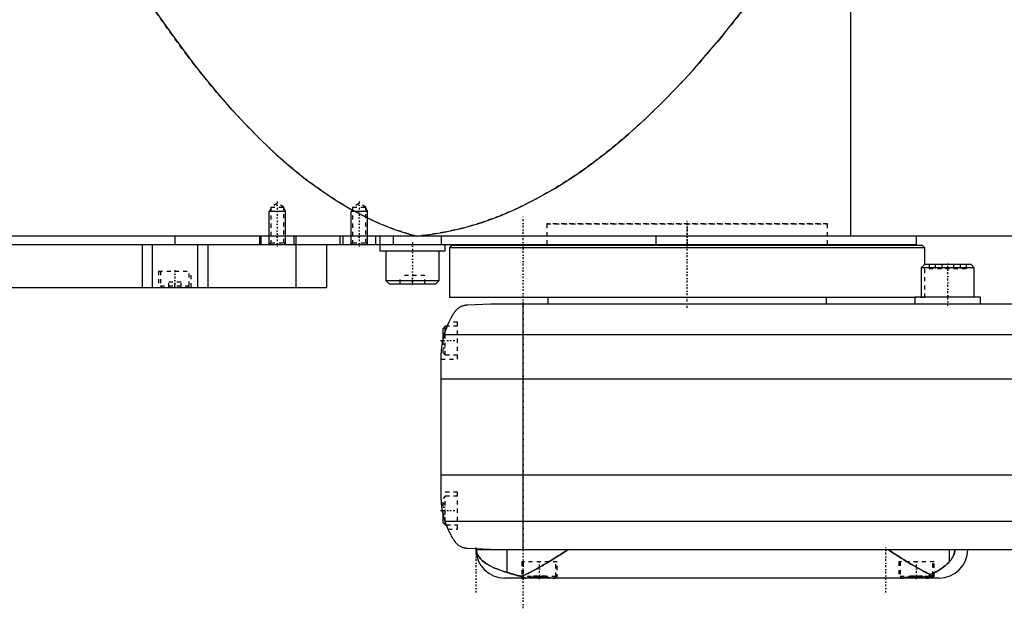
# Model space of a CAD drawing. Extents: x -502 to 174, y -319 to 558.
# Tile 5 of 8: x -363 to -123, y -14 to 129. Entities that reach past the tile are written whole.
import ezdxf

# ---------------------------------------------------------------- set-up
doc = ezdxf.new("R2010")
doc.units = 0
doc.linetypes.add('CENTER', pattern=[1.5, 0.45, -0.5, 0.05, -0.5])
doc.linetypes.add('DASHED', pattern=[2, 1, -1])
for name, color, linetype in [('AM_0', 7, 'CONTINUOUS'), ('AM_10', 7, 'CONTINUOUS'), ('AM_3', 7, 'DASHED'), ('AM_7', 7, 'CENTER')]:
    doc.layers.add(name, color=color, linetype=linetype)

msp = doc.modelspace()

# ---------------------------------------------------------------- linework, layer by layer
at = {"layer": 'AM_0', "color": 7, "linetype": 'CONTINUOUS'}
for p, q in [((-160, 76.5), (-160, 135.49)), ((-100.5, 76.5), (-502, 76.5)), ((-498, 74.5), (-144, 74.5)), ((-333, 74.5), (-333, 64)), ((-330.52, 74.5), (-330.52, 64)), ((-325, 76.5), (-325, 74.5)), ((-319.48, 74.5), (-319.48, 64)), ((-317, 74.5), (-317, 64)), ((-304.35, 76.5), (-304.35, 74.5)), ((-304, 76.5), (-304, 74.5)), ((-296, 76.5), (-296, 74.5)), ((-295.51, 74.5), (-295.51, 64)), ((-295.5, 76.5), (-295.5, 74.5)), ((-288, 74.5), (-288, 64)), ((-284.75, 76.5), (-284.75, 74.5)), ((-284, 76.5), (-284, 74.5)), ((-276, 76.5), (-276, 74.5)), ((-275, 76.5), (-275, 72.9)), ((-271.73, 76.5), (-271.73, 74.5)), ((-260.01, 76.5), (-260.01, 74.5)), ((-259, 72.9), (-259, 74.5)), ((-234.25, 74.5), (-234.25, 74.2)), ((-207.66, 76.5), (-207.66, 74.5)), ((-165.75, 74.2), (-165.75, 74.5)), ((-144, 74.5), (-144, 76.5)), ((-275, 72.9), (-259, 72.9)), ((-273.5, 72.9), (-273.5, 65.7)), ((-260.5, 65.7), (-260.5, 72.9)), ((-257.5, 74.2), (-258, 73.7)), ((-258, 73.7), (-258, 61.5)), ((-142, 73.7), (-258, 73.7)), ((-142.5, 74.2), (-257.5, 74.2)), ((-142, 73.7), (-142.5, 74.2)), ((-142, 69.6), (-142, 73.7)), ((-142.09, 69.6), (-142.89, 68.8)), ((-142.89, 68.8), (-142.89, 61.6)), ((-129.89, 68.8), (-142.89, 68.8)), ((-130.69, 69.6), (-142.09, 69.6)), ((-129.89, 68.8), (-130.69, 69.6)), ((-129.89, 61.6), (-129.89, 68.8)), ((-273.5, 65.7), (-272.7, 64.9)), ((-273.5, 65.7), (-260.5, 65.7)), ((-272.7, 64.9), (-261.3, 64.9)), ((-261.3, 64.9), (-260.5, 65.7)), ((-484.3, 64), (-288, 64)), ((-144.39, 61.5), (-258, 61.5)), ((-234, 61.5), (-234, 60)), ((-166, 60), (-166, 61.5)), ((-144.39, 61.6), (-144.39, 60)), ((-128.39, 61.6), (-144.39, 61.6)), ((-128.39, 60), (-128.39, 61.6)), ((-253.58, 59.75), (-248, 60)), ((-248, 60), (58, 60)), ((-240, 0), (-240, 60)), ((-259, 54.5), (-259.5, 54)), ((-259.5, 51.41), (-259.5, 54)), ((-258.53, 54.5), (-259, 54.5)), ((-259, 53.21), (-259, 54.5)), ((69.24, 52.43), (-259.24, 52.43)), ((-260, 13.03), (-260, 46.97)), ((70, 41.62), (-260, 41.62)), ((70, 18.16), (-260, 18.16)), ((-259.5, 6.5), (-259.5, 8.59)), ((-259.5, 6.5), (-259, 6)), ((69.01, 6.81), (-259.01, 6.81)), ((-259, 6), (-259, 6.79)), ((-259, 6), (-258.72, 6)), ((-248, 0), (-253.58, 0.25)), ((-251.5, 0), (58, 0)), ((-243.98, 0), (-243.98, -5.57)), ((-136.02, 0), (-136.02, -3.01)), ((-147.6, -7), (-244.5, -7)), ((-239.66, -6.94), (-239.6, -7)), ((-232.4, -7), (-232.39, -6.99)), ((-147.61, -6.99), (-147.6, -7)), ((-138.5, -7), (-147.6, -7)), ((-140, -6.6), (-141.02, -6.6)), ((-140.4, -7), (-140, -6.6)), ((-140, -6.6), (-140, -6.38))]:
    msp.add_line(p, q, dxfattribs=at)
for points in [[(-331.04, 133.35, 0), (-329.24, 130.69, 0), (-325.62, 125.55, 0), (-322.01, 120.66, 0), (-320.21, 118.31, 0), (-318.4, 116.02, 0), (-314.79, 111.62, 0), (-311.17, 107.47, 0), (-307.56, 103.57, 0), (-303.95, 99.92, 0), (-300.33, 96.51, 0), (-298.53, 94.9, 0), (-296.72, 93.35, 0), (-293.11, 90.44, 0), (-289.49, 87.78, 0), (-285.88, 85.36, 0), (-282.26, 83.19, 0), (-278.65, 81.27, 0), (-276.84, 80.41, 0), (-275.04, 79.6, 0), (-271.42, 78.17, 0), (-267.81, 77, 0), (-266, 76.5, 0)], [(-266, 76.5, 0), (-263.75, 76.74, 0), (-259.26, 77.45, 0), (-254.77, 78.47, 0), (-252.52, 79.09, 0), (-250.27, 79.79, 0), (-245.78, 81.42, 0), (-241.29, 83.35, 0), (-236.8, 85.59, 0), (-232.3, 88.14, 0), (-227.81, 90.99, 0), (-225.56, 92.53, 0), (-223.32, 94.15, 0), (-218.83, 97.61, 0), (-214.33, 101.38, 0), (-209.84, 105.46, 0), (-205.35, 109.84, 0), (-200.86, 114.53, 0), (-198.61, 116.99, 0), (-196.37, 119.53, 0), (-191.88, 124.83, 0), (-187.39, 130.43, 0), (-185.14, 133.35, 0)], [(-259.24, 52.43, 0), (-259.18, 52.62, 0), (-259.06, 53.02, 0), (-258.94, 53.4, 0), (-258.87, 53.6, 0), (-258.8, 53.78, 0), (-258.66, 54.16, 0), (-258.52, 54.53, 0), (-258.37, 54.89, 0), (-258.21, 55.24, 0), (-258.05, 55.58, 0), (-257.97, 55.75, 0), (-257.89, 55.91, 0), (-257.72, 56.24, 0), (-257.56, 56.55, 0), (-257.39, 56.85, 0), (-257.22, 57.14, 0), (-257.05, 57.42, 0), (-256.97, 57.56, 0), (-256.88, 57.69, 0), (-256.72, 57.95, 0), (-256.55, 58.19, 0), (-256.48, 58.31, 0)], [(-256.48, 58.31, 0), (-256.4, 58.39, 0), (-256.26, 58.55, 0), (-256.11, 58.69, 0), (-256.03, 58.76, 0), (-255.95, 58.83, 0), (-255.8, 58.95, 0), (-255.65, 59.06, 0), (-255.49, 59.16, 0), (-255.34, 59.25, 0), (-255.19, 59.33, 0), (-255.11, 59.37, 0), (-255.03, 59.4, 0), (-254.88, 59.46, 0), (-254.74, 59.52, 0), (-254.58, 59.57, 0), (-254.49, 59.6, 0), (-254.46, 59.61, 0), (-254.43, 59.61, 0), (-254.42, 59.62, 0), (-254.41, 59.62, 0), (-254.38, 59.63, 0), (-254.35, 59.64, 0), (-254.32, 59.64, 0), (-254.29, 59.65, 0), (-254.26, 59.66, 0), (-254.25, 59.66, 0), (-254.24, 59.66, 0), (-254.21, 59.67, 0), (-254.18, 59.67, 0), (-254.16, 59.68, 0), (-254.15, 59.68, 0), (-254.12, 59.69, 0), (-254.08, 59.69, 0), (-254.07, 59.69, 0), (-254.05, 59.7, 0), (-254.02, 59.7, 0), (-253.99, 59.71, 0), (-253.96, 59.71, 0), (-253.93, 59.71, 0), (-253.9, 59.72, 0), (-253.88, 59.72, 0), (-253.86, 59.72, 0), (-253.83, 59.73, 0), (-253.8, 59.73, 0), (-253.76, 59.73, 0), (-253.73, 59.74, 0), (-253.7, 59.74, 0), (-253.68, 59.74, 0), (-253.66, 59.74, 0), (-253.63, 59.74, 0), (-253.6, 59.75, 0), (-253.58, 59.75, 0)], [(-258.53, 54.5, 0), (-258.51, 54.55, 0), (-258.47, 54.65, 0), (-258.43, 54.75, 0), (-258.41, 54.79, 0), (-258.39, 54.84, 0), (-258.35, 54.92, 0), (-258.31, 55, 0), (-258.28, 55.08, 0), (-258.25, 55.15, 0), (-258.22, 55.21, 0), (-258.21, 55.24, 0), (-258.2, 55.27, 0), (-258.17, 55.32, 0), (-258.15, 55.37, 0), (-258.13, 55.4, 0), (-258.12, 55.44, 0), (-258.11, 55.46, 0), (-258.1, 55.47, 0), (-258.1, 55.48, 0), (-258.09, 55.49, 0), (-258.09, 55.5, 0), (-258.09, 55.5, 0)], [(-260, 46.97, 0), (-260, 47.12, 0), (-259.99, 47.42, 0), (-259.99, 47.73, 0), (-259.98, 47.88, 0), (-259.97, 48.03, 0), (-259.95, 48.33, 0), (-259.93, 48.63, 0), (-259.9, 48.92, 0), (-259.87, 49.22, 0), (-259.84, 49.52, 0), (-259.82, 49.68, 0), (-259.79, 49.83, 0), (-259.75, 50.13, 0), (-259.7, 50.44, 0), (-259.64, 50.74, 0), (-259.58, 51.05, 0), (-259.51, 51.35, 0), (-259.48, 51.51, 0), (-259.44, 51.66, 0), (-259.37, 51.97, 0), (-259.28, 52.27, 0), (-259.24, 52.43, 0)], [(-260, 46.97, 0), (-260, 47.04, 0), (-260, 47.19, 0), (-260, 47.37, 0), (-259.99, 47.46, 0), (-259.99, 47.55, 0), (-259.98, 47.75, 0), (-259.98, 47.96, 0), (-259.96, 48.18, 0), (-259.95, 48.43, 0), (-259.93, 48.68, 0), (-259.91, 48.81, 0), (-259.9, 48.95, 0), (-259.87, 49.23, 0), (-259.84, 49.51, 0), (-259.8, 49.81, 0), (-259.75, 50.1, 0), (-259.7, 50.4, 0), (-259.68, 50.54, 0), (-259.65, 50.69, 0), (-259.59, 50.98, 0), (-259.53, 51.27, 0), (-259.5, 51.41, 0)], [(-260, 46.97, 0), (-260, 47.04, 0), (-260, 47.19, 0), (-260, 47.37, 0), (-259.99, 47.46, 0), (-259.99, 47.55, 0), (-259.98, 47.75, 0), (-259.98, 47.96, 0), (-259.96, 48.18, 0), (-259.95, 48.43, 0), (-259.93, 48.68, 0), (-259.91, 48.81, 0), (-259.9, 48.95, 0), (-259.87, 49.23, 0), (-259.84, 49.51, 0), (-259.8, 49.81, 0), (-259.75, 50.1, 0), (-259.7, 50.4, 0), (-259.68, 50.54, 0), (-259.65, 50.69, 0), (-259.59, 50.98, 0), (-259.53, 51.27, 0), (-259.5, 51.41, 0)], [(-259.01, 6.81, 0), (-259.06, 6.99, 0), (-259.17, 7.33, 0), (-259.27, 7.68, 0), (-259.32, 7.85, 0), (-259.36, 8.03, 0), (-259.45, 8.37, 0), (-259.53, 8.72, 0), (-259.6, 9.07, 0), (-259.67, 9.42, 0), (-259.73, 9.77, 0), (-259.76, 9.94, 0), (-259.79, 10.12, 0), (-259.83, 10.46, 0), (-259.88, 10.81, 0), (-259.91, 11.15, 0), (-259.94, 11.5, 0), (-259.96, 11.84, 0), (-259.97, 12.01, 0), (-259.98, 12.18, 0), (-259.99, 12.52, 0), (-260, 12.86, 0), (-260, 13.03, 0)], [(-259.5, 8.59, 0), (-259.53, 8.72, 0), (-259.59, 8.99, 0), (-259.64, 9.26, 0), (-259.67, 9.4, 0), (-259.69, 9.53, 0), (-259.74, 9.8, 0), (-259.78, 10.07, 0), (-259.82, 10.34, 0), (-259.85, 10.62, 0), (-259.88, 10.89, 0), (-259.9, 11.02, 0), (-259.91, 11.15, 0), (-259.93, 11.42, 0), (-259.95, 11.67, 0), (-259.97, 11.91, 0), (-259.98, 12.14, 0), (-259.99, 12.36, 0), (-259.99, 12.47, 0), (-259.99, 12.57, 0), (-260, 12.76, 0), (-260, 12.94, 0), (-260, 13.03, 0)], [(-256.48, 1.69, 0), (-256.55, 1.8, 0), (-256.7, 2.02, 0), (-256.85, 2.25, 0), (-256.92, 2.37, 0), (-257, 2.49, 0), (-257.15, 2.74, 0), (-257.3, 3, 0), (-257.46, 3.27, 0), (-257.61, 3.55, 0), (-257.76, 3.83, 0), (-257.83, 3.98, 0), (-257.91, 4.12, 0), (-258.05, 4.42, 0), (-258.19, 4.72, 0), (-258.33, 5.03, 0), (-258.46, 5.34, 0), (-258.59, 5.66, 0), (-258.66, 5.83, 0), (-258.72, 5.99, 0), (-258.84, 6.32, 0), (-258.95, 6.65, 0), (-259.01, 6.81, 0)], [(-258.32, 5, 0), (-258.32, 5, 0), (-258.32, 5.01, 0), (-258.32, 5.02, 0), (-258.33, 5.03, 0), (-258.33, 5.04, 0), (-258.34, 5.06, 0), (-258.36, 5.09, 0), (-258.37, 5.13, 0), (-258.39, 5.18, 0), (-258.42, 5.23, 0), (-258.43, 5.26, 0), (-258.44, 5.29, 0), (-258.47, 5.35, 0), (-258.49, 5.42, 0), (-258.53, 5.49, 0), (-258.56, 5.58, 0), (-258.59, 5.66, 0), (-258.61, 5.71, 0), (-258.63, 5.75, 0), (-258.66, 5.85, 0), (-258.7, 5.95, 0), (-258.72, 6, 0)], [(-258.32, 5, 0), (-258.32, 5, 0), (-258.32, 5.01, 0), (-258.32, 5.02, 0), (-258.33, 5.03, 0), (-258.33, 5.04, 0), (-258.34, 5.06, 0), (-258.36, 5.09, 0), (-258.37, 5.13, 0), (-258.39, 5.18, 0), (-258.42, 5.23, 0), (-258.43, 5.26, 0), (-258.44, 5.29, 0), (-258.47, 5.35, 0), (-258.49, 5.42, 0), (-258.53, 5.49, 0), (-258.56, 5.58, 0), (-258.59, 5.66, 0), (-258.61, 5.71, 0), (-258.63, 5.75, 0), (-258.66, 5.85, 0), (-258.7, 5.95, 0), (-258.72, 6, 0)], [(-253.58, 0.25, 0), (-253.6, 0.25, 0), (-253.63, 0.26, 0), (-253.66, 0.26, 0), (-253.67, 0.26, 0), (-253.69, 0.26, 0), (-253.72, 0.26, 0), (-253.75, 0.27, 0), (-253.77, 0.27, 0), (-253.8, 0.27, 0), (-253.83, 0.27, 0), (-253.85, 0.28, 0), (-253.86, 0.28, 0), (-253.89, 0.28, 0), (-253.92, 0.28, 0), (-253.95, 0.29, 0), (-253.98, 0.29, 0), (-254.01, 0.3, 0), (-254.02, 0.3, 0), (-254.04, 0.3, 0), (-254.06, 0.31, 0), (-254.09, 0.31, 0), (-254.11, 0.31, 0), (-254.12, 0.32, 0), (-254.15, 0.32, 0), (-254.17, 0.33, 0), (-254.19, 0.33, 0), (-254.2, 0.33, 0), (-254.23, 0.34, 0), (-254.26, 0.34, 0), (-254.28, 0.35, 0), (-254.31, 0.35, 0), (-254.34, 0.36, 0), (-254.35, 0.36, 0), (-254.36, 0.37, 0), (-254.39, 0.37, 0), (-254.41, 0.38, 0), (-254.5, 0.4, 0), (-254.65, 0.45, 0), (-254.81, 0.51, 0), (-254.96, 0.57, 0), (-255.04, 0.6, 0), (-255.12, 0.64, 0), (-255.27, 0.72, 0), (-255.43, 0.81, 0), (-255.6, 0.91, 0), (-255.76, 1.02, 0), (-255.92, 1.15, 0), (-256, 1.21, 0), (-256.08, 1.29, 0), (-256.24, 1.44, 0), (-256.4, 1.6, 0), (-256.48, 1.69, 0)], [(-251.44, 0, 0), (-251.44, 0, 0), (-251.44, 0, 0), (-251.44, -0.01, 0), (-251.44, -0.01, 0), (-251.44, -0.01, 0), (-251.44, -0.01, 0), (-251.44, -0.01, 0), (-251.44, -0.01, 0), (-251.44, -0.02, 0), (-251.44, -0.02, 0), (-251.44, -0.02, 0), (-251.44, -0.02, 0), (-251.44, -0.02, 0), (-251.44, -0.02, 0), (-251.44, -0.03, 0), (-251.44, -0.03, 0), (-251.44, -0.03, 0), (-251.44, -0.03, 0), (-251.44, -0.03, 0), (-251.44, -0.03, 0), (-251.44, -0.04, 0), (-251.44, -0.04, 0), (-251.44, -0.04, 0), (-251.44, -0.04, 0), (-251.44, -0.04, 0), (-251.44, -0.04, 0), (-251.44, -0.04, 0), (-251.44, -0.04, 0), (-251.44, -0.05, 0), (-251.44, -0.05, 0), (-251.44, -0.05, 0), (-251.44, -0.05, 0), (-251.44, -0.05, 0), (-251.44, -0.05, 0), (-251.44, -0.06, 0), (-251.44, -0.06, 0), (-251.44, -0.06, 0), (-251.44, -0.08, 0), (-251.44, -0.09, 0), (-251.44, -0.1, 0), (-251.44, -0.1, 0), (-251.44, -0.11, 0), (-251.44, -0.12, 0), (-251.44, -0.13, 0), (-251.44, -0.13, 0), (-251.44, -0.14, 0), (-251.44, -0.15, 0), (-251.44, -0.16, 0), (-251.44, -0.16, 0), (-251.44, -0.17, 0), (-251.44, -0.18, 0), (-251.44, -0.18, 0), (-251.43, -0.19, 0), (-251.43, -0.19, 0), (-251.43, -0.2, 0), (-251.43, -0.2, 0), (-251.43, -0.21, 0), (-251.43, -0.21, 0), (-251.43, -0.22, 0), (-251.43, -0.24, 0), (-251.43, -0.28, 0), (-251.42, -0.32, 0), (-251.42, -0.36, 0), (-251.41, -0.39, 0), (-251.41, -0.41, 0), (-251.41, -0.43, 0), (-251.4, -0.46, 0), (-251.39, -0.5, 0), (-251.36, -0.63, 0), (-251.33, -0.74, 0), (-251.3, -0.86, 0), (-251.21, -1.09, 0), (-251.08, -1.35, 0), (-250.9, -1.65, 0), (-250.67, -1.97, 0), (-250.36, -2.32, 0), (-250.17, -2.51, 0), (-249.97, -2.7, 0), (-249.49, -3.08, 0), (-248.95, -3.46, 0), (-248.35, -3.82, 0), (-247.69, -4.17, 0), (-246.97, -4.51, 0), (-246.59, -4.67, 0), (-246.19, -4.83, 0), (-245.35, -5.14, 0), (-244.45, -5.43, 0), (-243.98, -5.57, 0)], [(-240.54, -6.54, 0), (-240.25, -6.44, 0), (-239.69, -6.22, 0), (-239.11, -5.96, 0), (-238.82, -5.83, 0), (-238.52, -5.69, 0), (-237.91, -5.38, 0), (-237.29, -5.06, 0), (-236.65, -4.71, 0), (-236, -4.34, 0), (-235.35, -3.96, 0), (-235.01, -3.77, 0), (-234.68, -3.57, 0), (-234.01, -3.16, 0), (-233.33, -2.75, 0), (-232.66, -2.33, 0), (-231.98, -1.9, 0), (-231.31, -1.47, 0), (-230.97, -1.26, 0), (-230.64, -1.05, 0), (-229.97, -0.62, 0), (-229.32, -0.21, 0), (-229, 0, 0)], [(-151, 0, 0), (-150.71, -0.18, 0), (-150.13, -0.56, 0), (-149.55, -0.93, 0), (-149.25, -1.12, 0), (-148.95, -1.31, 0), (-148.35, -1.69, 0), (-147.75, -2.07, 0), (-147.15, -2.45, 0), (-146.55, -2.82, 0), (-145.95, -3.19, 0), (-145.65, -3.37, 0), (-145.35, -3.55, 0), (-144.76, -3.9, 0), (-144.17, -4.24, 0), (-143.59, -4.57, 0), (-143.02, -4.89, 0), (-142.46, -5.19, 0), (-142.18, -5.33, 0), (-141.91, -5.47, 0), (-141.37, -5.74, 0), (-140.84, -5.98, 0), (-140.59, -6.1, 0)], [(-136.02, -3.01, 0), (-135.97, -2.95, 0), (-135.87, -2.84, 0), (-135.77, -2.72, 0), (-135.71, -2.66, 0), (-135.66, -2.6, 0), (-135.56, -2.46, 0), (-135.46, -2.33, 0), (-135.36, -2.18, 0), (-135.27, -2.04, 0), (-135.18, -1.88, 0), (-135.13, -1.8, 0), (-135.09, -1.72, 0), (-135.01, -1.56, 0), (-134.94, -1.39, 0), (-134.9, -1.28, 0), (-134.89, -1.25, 0), (-134.87, -1.22, 0), (-134.87, -1.2, 0), (-134.86, -1.19, 0), (-134.85, -1.16, 0), (-134.84, -1.12, 0), (-134.83, -1.09, 0), (-134.82, -1.06, 0), (-134.81, -1.02, 0), (-134.81, -1.01, 0), (-134.8, -0.99, 0), (-134.79, -0.96, 0), (-134.78, -0.92, 0), (-134.77, -0.89, 0), (-134.76, -0.85, 0), (-134.76, -0.82, 0), (-134.75, -0.8, 0), (-134.75, -0.78, 0), (-134.74, -0.75, 0), (-134.73, -0.71, 0), (-134.73, -0.69, 0), (-134.72, -0.68, 0), (-134.72, -0.64, 0), (-134.71, -0.6, 0), (-134.71, -0.58, 0), (-134.7, -0.56, 0), (-134.7, -0.53, 0), (-134.69, -0.49, 0), (-134.69, -0.45, 0), (-134.68, -0.41, 0), (-134.68, -0.37, 0), (-134.68, -0.35, 0), (-134.67, -0.34, 0), (-134.67, -0.3, 0), (-134.67, -0.26, 0), (-134.67, -0.22, 0), (-134.66, -0.18, 0), (-134.66, -0.14, 0), (-134.66, -0.12, 0), (-134.66, -0.1, 0), (-134.66, -0.06, 0), (-134.66, -0.02, 0), (-134.66, 0, 0)], [(-140.59, -6.1, 0), (-140.43, -6.03, 0), (-140.11, -5.89, 0), (-139.8, -5.75, 0), (-139.65, -5.68, 0), (-139.5, -5.6, 0), (-139.21, -5.44, 0), (-138.92, -5.28, 0), (-138.64, -5.12, 0), (-138.37, -4.95, 0), (-138.11, -4.78, 0), (-137.98, -4.69, 0), (-137.86, -4.6, 0), (-137.61, -4.42, 0), (-137.37, -4.24, 0), (-137.14, -4.05, 0), (-136.92, -3.86, 0), (-136.71, -3.68, 0), (-136.6, -3.58, 0), (-136.5, -3.49, 0), (-136.3, -3.29, 0), (-136.11, -3.1, 0), (-136.02, -3.01, 0)], [(-243.98, -5.57, 0), (-243.9, -5.6, 0), (-243.75, -5.64, 0), (-243.59, -5.69, 0), (-243.51, -5.71, 0), (-243.43, -5.74, 0), (-243.26, -5.79, 0), (-243.08, -5.84, 0), (-242.91, -5.9, 0), (-242.72, -5.95, 0), (-242.54, -6.01, 0), (-242.44, -6.04, 0), (-242.34, -6.07, 0), (-242.15, -6.12, 0), (-241.95, -6.18, 0), (-241.74, -6.24, 0), (-241.53, -6.3, 0), (-241.32, -6.35, 0), (-241.21, -6.38, 0), (-241.1, -6.41, 0), (-240.88, -6.46, 0), (-240.65, -6.52, 0), (-240.54, -6.54, 0)], [(-240.54, -6.54, 0), (-240.51, -6.56, 0), (-240.44, -6.6, 0), (-240.38, -6.63, 0), (-240.34, -6.65, 0), (-240.31, -6.66, 0), (-240.24, -6.69, 0), (-240.18, -6.72, 0), (-240.11, -6.75, 0), (-240.04, -6.78, 0), (-239.97, -6.8, 0), (-239.94, -6.81, 0), (-239.91, -6.82, 0), (-239.84, -6.84, 0), (-239.77, -6.87, 0), (-239.7, -6.88, 0), (-239.64, -6.9, 0), (-239.57, -6.92, 0), (-239.53, -6.92, 0), (-239.5, -6.93, 0), (-239.43, -6.95, 0), (-239.36, -6.96, 0), (-239.33, -6.96, 0)], [(-240.3, -6.96, 0), (-240.3, -6.96, 0), (-240.29, -6.95, 0), (-240.28, -6.95, 0), (-240.27, -6.95, 0), (-240.26, -6.94, 0), (-240.24, -6.94, 0), (-240.21, -6.94, 0), (-240.17, -6.94, 0), (-240.13, -6.93, 0), (-240.08, -6.93, 0), (-240.05, -6.93, 0), (-240.02, -6.93, 0), (-239.96, -6.93, 0), (-239.89, -6.94, 0), (-239.82, -6.94, 0), (-239.74, -6.94, 0), (-239.66, -6.94, 0), (-239.62, -6.95, 0), (-239.57, -6.95, 0), (-239.48, -6.95, 0), (-239.38, -6.96, 0), (-239.33, -6.96, 0)], [(-240.03, -7, 0), (-240.04, -7, 0), (-240.07, -7, 0), (-240.1, -7, 0), (-240.11, -7, 0), (-240.12, -7, 0), (-240.15, -7, 0), (-240.17, -6.99, 0), (-240.19, -6.99, 0), (-240.21, -6.99, 0), (-240.22, -6.99, 0), (-240.23, -6.99, 0), (-240.24, -6.99, 0), (-240.25, -6.98, 0), (-240.26, -6.98, 0), (-240.27, -6.98, 0), (-240.28, -6.97, 0), (-240.29, -6.97, 0), (-240.29, -6.97, 0), (-240.29, -6.97, 0), (-240.3, -6.97, 0), (-240.3, -6.96, 0), (-240.3, -6.96, 0)], [(-239.33, -6.96, 0), (-239.3, -6.96, 0), (-239.25, -6.95, 0), (-239.2, -6.95, 0), (-239.17, -6.94, 0), (-239.15, -6.94, 0), (-239.1, -6.93, 0), (-239.04, -6.92, 0), (-238.99, -6.91, 0), (-238.93, -6.91, 0), (-238.88, -6.9, 0), (-238.85, -6.89, 0), (-238.82, -6.89, 0), (-238.76, -6.88, 0), (-238.7, -6.87, 0), (-238.64, -6.86, 0), (-238.58, -6.85, 0), (-238.51, -6.84, 0), (-238.48, -6.84, 0), (-238.45, -6.83, 0), (-238.39, -6.82, 0), (-238.32, -6.81, 0), (-238.29, -6.8, 0), (-238.25, -6.8, 0), (-238.18, -6.79, 0), (-238.12, -6.78, 0), (-238.08, -6.77, 0), (-238.05, -6.77, 0), (-237.97, -6.76, 0), (-237.9, -6.75, 0), (-237.83, -6.74, 0), (-237.76, -6.73, 0), (-237.69, -6.72, 0), (-237.65, -6.72, 0), (-237.61, -6.71, 0), (-237.54, -6.7, 0), (-237.46, -6.7, 0), (-237.39, -6.69, 0), (-237.31, -6.68, 0), (-237.24, -6.67, 0), (-237.2, -6.67, 0), (-237.16, -6.66, 0), (-237.08, -6.66, 0), (-237, -6.65, 0), (-236.93, -6.65, 0), (-236.85, -6.64, 0), (-236.77, -6.64, 0), (-236.73, -6.63, 0), (-236.69, -6.63, 0), (-236.62, -6.63, 0), (-236.54, -6.62, 0), (-236.46, -6.62, 0), (-236.38, -6.62, 0), (-236.31, -6.62, 0), (-236.27, -6.61, 0), (-236.23, -6.61, 0), (-236.15, -6.61, 0), (-236.08, -6.61, 0), (-236, -6.61, 0), (-235.92, -6.61, 0), (-235.85, -6.61, 0), (-235.81, -6.61, 0), (-235.77, -6.61, 0), (-235.69, -6.62, 0), (-235.62, -6.62, 0), (-235.58, -6.62, 0), (-235.54, -6.62, 0), (-235.46, -6.62, 0), (-235.38, -6.63, 0), (-235.34, -6.63, 0), (-235.3, -6.63, 0), (-235.23, -6.64, 0), (-235.15, -6.64, 0), (-235.07, -6.65, 0), (-234.99, -6.65, 0), (-234.92, -6.66, 0), (-234.88, -6.66, 0), (-234.84, -6.66, 0), (-234.76, -6.67, 0), (-234.69, -6.68, 0), (-234.61, -6.69, 0), (-234.54, -6.7, 0), (-234.46, -6.7, 0), (-234.42, -6.71, 0), (-234.39, -6.71, 0), (-234.31, -6.72, 0), (-234.24, -6.73, 0), (-234.17, -6.74, 0), (-234.1, -6.75, 0), (-234.02, -6.76, 0), (-233.99, -6.76, 0), (-233.95, -6.77, 0), (-233.88, -6.78, 0), (-233.82, -6.79, 0), (-233.75, -6.8, 0), (-233.68, -6.81, 0), (-233.61, -6.82, 0), (-233.58, -6.83, 0), (-233.55, -6.83, 0), (-233.48, -6.84, 0), (-233.42, -6.85, 0), (-233.36, -6.86, 0), (-233.3, -6.87, 0), (-233.24, -6.88, 0), (-233.21, -6.88, 0), (-233.18, -6.89, 0), (-233.12, -6.9, 0), (-233.06, -6.91, 0), (-233.04, -6.91, 0), (-233.01, -6.91, 0), (-232.96, -6.92, 0), (-232.9, -6.93, 0), (-232.88, -6.93, 0), (-232.85, -6.94, 0), (-232.8, -6.95, 0), (-232.75, -6.95, 0), (-232.7, -6.96, 0), (-232.65, -6.97, 0), (-232.6, -6.97, 0), (-232.58, -6.97, 0), (-232.55, -6.98, 0), (-232.51, -6.98, 0), (-232.46, -6.99, 0), (-232.42, -6.99, 0), (-232.37, -6.99, 0), (-232.33, -7, 0), (-232.31, -7, 0), (-232.29, -7, 0), (-232.25, -7, 0), (-232.21, -7, 0), (-232.19, -7, 0)], [(-147.81, -7, 0), (-147.79, -7, 0), (-147.76, -7, 0), (-147.73, -7, 0), (-147.71, -7, 0), (-147.7, -7, 0), (-147.66, -7, 0), (-147.63, -6.99, 0), (-147.59, -6.99, 0), (-147.56, -6.99, 0), (-147.52, -6.98, 0), (-147.5, -6.98, 0), (-147.48, -6.98, 0), (-147.44, -6.98, 0), (-147.41, -6.97, 0), (-147.37, -6.97, 0), (-147.33, -6.96, 0), (-147.29, -6.96, 0), (-147.27, -6.95, 0), (-147.25, -6.95, 0), (-147.2, -6.95, 0), (-147.16, -6.94, 0), (-147.14, -6.94, 0), (-147.12, -6.93, 0), (-147.08, -6.93, 0), (-147.03, -6.92, 0), (-147.01, -6.92, 0), (-146.99, -6.91, 0), (-146.94, -6.91, 0), (-146.9, -6.9, 0), (-146.85, -6.89, 0), (-146.8, -6.89, 0), (-146.76, -6.88, 0), (-146.73, -6.87, 0), (-146.71, -6.87, 0), (-146.66, -6.86, 0), (-146.61, -6.85, 0), (-146.56, -6.85, 0), (-146.5, -6.84, 0), (-146.45, -6.83, 0), (-146.42, -6.83, 0), (-146.4, -6.82, 0), (-146.34, -6.81, 0), (-146.29, -6.81, 0), (-146.24, -6.8, 0), (-146.18, -6.79, 0), (-146.12, -6.78, 0), (-146.1, -6.78, 0), (-146.07, -6.77, 0), (-146.01, -6.76, 0), (-145.95, -6.76, 0), (-145.89, -6.75, 0), (-145.84, -6.74, 0), (-145.78, -6.73, 0), (-145.75, -6.73, 0), (-145.72, -6.73, 0), (-145.66, -6.72, 0), (-145.6, -6.71, 0), (-145.54, -6.7, 0), (-145.47, -6.7, 0), (-145.41, -6.69, 0), (-145.38, -6.69, 0), (-145.35, -6.68, 0), (-145.29, -6.68, 0), (-145.23, -6.67, 0), (-145.2, -6.67, 0), (-145.16, -6.67, 0), (-145.1, -6.66, 0), (-145.04, -6.65, 0), (-145.01, -6.65, 0), (-144.98, -6.65, 0), (-144.91, -6.64, 0), (-144.85, -6.64, 0), (-144.79, -6.64, 0), (-144.72, -6.63, 0), (-144.66, -6.63, 0), (-144.63, -6.63, 0), (-144.6, -6.63, 0), (-144.53, -6.62, 0), (-144.47, -6.62, 0), (-144.41, -6.62, 0), (-144.34, -6.62, 0), (-144.28, -6.61, 0), (-144.25, -6.61, 0), (-144.22, -6.61, 0), (-144.15, -6.61, 0), (-144.09, -6.61, 0), (-144.03, -6.61, 0), (-143.97, -6.61, 0), (-143.91, -6.61, 0), (-143.87, -6.61, 0), (-143.84, -6.61, 0), (-143.78, -6.61, 0), (-143.72, -6.61, 0), (-143.65, -6.62, 0), (-143.59, -6.62, 0), (-143.53, -6.62, 0), (-143.5, -6.62, 0), (-143.47, -6.62, 0), (-143.4, -6.63, 0), (-143.34, -6.63, 0), (-143.27, -6.63, 0), (-143.21, -6.64, 0), (-143.15, -6.64, 0), (-143.12, -6.64, 0), (-143.08, -6.64, 0), (-143.02, -6.65, 0), (-142.96, -6.65, 0), (-142.93, -6.66, 0), (-142.9, -6.66, 0), (-142.83, -6.67, 0), (-142.77, -6.67, 0), (-142.74, -6.67, 0), (-142.71, -6.68, 0), (-142.65, -6.68, 0), (-142.58, -6.69, 0), (-142.52, -6.7, 0), (-142.46, -6.7, 0), (-142.4, -6.71, 0), (-142.37, -6.71, 0), (-142.34, -6.72, 0), (-142.28, -6.73, 0), (-142.22, -6.73, 0), (-142.16, -6.74, 0), (-142.1, -6.75, 0), (-142.05, -6.76, 0), (-142.02, -6.76, 0), (-141.99, -6.76, 0), (-141.93, -6.77, 0), (-141.87, -6.78, 0), (-141.85, -6.78, 0)], [(-141.85, -6.78, 0), (-141.81, -6.77, 0), (-141.74, -6.75, 0), (-141.67, -6.72, 0), (-141.63, -6.7, 0), (-141.59, -6.69, 0), (-141.52, -6.66, 0), (-141.45, -6.63, 0), (-141.38, -6.59, 0), (-141.31, -6.56, 0), (-141.24, -6.52, 0), (-141.2, -6.5, 0), (-141.17, -6.48, 0), (-141.1, -6.44, 0), (-141.03, -6.4, 0), (-140.96, -6.36, 0), (-140.89, -6.31, 0), (-140.82, -6.27, 0), (-140.79, -6.25, 0), (-140.75, -6.22, 0), (-140.69, -6.17, 0), (-140.62, -6.12, 0), (-140.59, -6.1, 0)], [(-141.85, -6.78, 0), (-141.74, -6.76, 0), (-141.53, -6.72, 0), (-141.33, -6.67, 0), (-141.24, -6.65, 0), (-141.14, -6.63, 0), (-140.96, -6.59, 0), (-140.79, -6.54, 0), (-140.63, -6.51, 0), (-140.48, -6.47, 0), (-140.34, -6.44, 0), (-140.28, -6.43, 0), (-140.22, -6.41, 0), (-140.11, -6.39, 0), (-140.01, -6.38, 0), (-139.92, -6.37, 0), (-139.85, -6.37, 0), (-139.79, -6.37, 0), (-139.77, -6.38, 0), (-139.75, -6.38, 0), (-139.72, -6.4, 0), (-139.7, -6.42, 0), (-139.7, -6.44, 0)], [(-139.7, -6.44, 0), (-139.7, -6.44, 0), (-139.7, -6.45, 0), (-139.71, -6.47, 0), (-139.71, -6.48, 0), (-139.72, -6.48, 0), (-139.73, -6.5, 0), (-139.74, -6.52, 0), (-139.76, -6.53, 0), (-139.78, -6.55, 0), (-139.8, -6.57, 0), (-139.82, -6.58, 0), (-139.83, -6.59, 0), (-139.86, -6.61, 0), (-139.89, -6.63, 0), (-139.92, -6.65, 0), (-139.96, -6.67, 0), (-140, -6.69, 0), (-140.02, -6.7, 0), (-140.04, -6.71, 0), (-140.08, -6.73, 0), (-140.13, -6.75, 0), (-140.16, -6.76, 0)]]:
    msp.add_polyline3d(points, dxfattribs=at)
for centre, start, end in [((-138.5, 0), 270, 0), ((-244.5, 0), 180, 270)]:
    msp.add_arc(centre, 7, start, end, dxfattribs=at)
at = {"layer": 'AM_10', "color": 7, "linetype": 'CONTINUOUS'}
for p, q in [((-301.62, 83.16), (-302, 82.5)), ((-298, 82.5), (-302, 82.5)), ((-302, 74.5), (-302, 82.5)), ((-298.38, 83.16), (-298, 82.5)), ((-298, 74.5), (-298, 82.5)), ((-281.62, 83.16), (-282, 82.5)), ((-278, 82.5), (-282, 82.5)), ((-282, 74.5), (-282, 82.5)), ((-278.38, 83.16), (-278, 82.5)), ((-278, 74.5), (-278, 82.5))]:
    msp.add_line(p, q, dxfattribs=at)
at = {"layer": 'AM_3', "color": 6, "linetype": 'DASHED'}
for p, q in [((-300, 84.5), (-301.62, 83.56)), ((-298.38, 83.56), (-300, 84.5)), ((-280, 84.5), (-281.62, 83.56)), ((-278.38, 83.56), (-280, 84.5)), ((-301.62, 83.56), (-301.62, 74.88)), ((-301.62, 83.56), (-298.38, 83.56)), ((-298.38, 74.88), (-298.38, 83.56)), ((-281.62, 83.56), (-281.62, 74.88)), ((-281.62, 83.56), (-278.38, 83.56)), ((-278.38, 74.88), (-278.38, 83.56)), ((-234.25, 79.5), (-165.75, 79.5)), ((-234.25, 79.5), (-234.25, 74.5)), ((-165.75, 79.5), (-234.25, 79.5)), ((-165.75, 74.5), (-165.75, 79.5)), ((-301.62, 74.88), (-302, 74.5)), ((-301.62, 74.88), (-298.38, 74.88)), ((-298, 74.5), (-298.38, 74.88)), ((-281.62, 74.88), (-282, 74.5)), ((-281.62, 74.88), (-278.38, 74.88)), ((-278, 74.5), (-278.38, 74.88)), ((-329, 68), (-329, 64)), ((-329, 68), (-321, 68)), ((-328.5, 68), (-328.5, 64.4)), ((-321.5, 64.4), (-321.5, 68)), ((-321, 64), (-321, 68)), ((-142, 61.5), (-142, 69.6)), ((-140.91, 69.6), (-140.91, 68.6)), ((-140.91, 68.6), (-131.87, 68.6)), ((-139.46, 69.6), (-139.46, 68.6)), ((-137.84, 69.6), (-137.84, 68.6)), ((-134.94, 69.6), (-134.94, 68.6)), ((-133.32, 69.6), (-133.32, 68.6)), ((-131.87, 69.6), (-131.87, 68.6)), ((-130.69, 69.6), (-130.98, 69.6)), ((-326.5, 64), (-326.5, 65.25)), ((-323.5, 65.25), (-326.5, 65.25)), ((-325, 64), (-325, 65.25)), ((-323.5, 64), (-323.5, 65.25)), ((-270, 64.9), (-270, 66.9)), ((-264, 66.9), (-270, 66.9)), ((-267, 64.9), (-267, 66.9)), ((-264, 64.9), (-264, 66.9)), ((-328.5, 64.4), (-328.1, 64)), ((-328.5, 64.4), (-321.5, 64.4)), ((-321.9, 64), (-321.5, 64.4)), ((-142, 61.5), (-144.39, 61.5)), ((-128.39, 61.6), (-128.79, 61.6)), ((-256, 55.5), (-258.09, 55.5)), ((-256, 46.5), (-256, 55.5)), ((-259, 47.5), (-259, 53.21)), ((-256, 54.5), (-258.53, 54.5)), ((-259.5, 52.73), (-259, 52.73)), ((-259.5, 51.87), (-259, 51.87)), ((-259.5, 48), (-259.5, 51.41)), ((-259.5, 50.13), (-259, 50.13)), ((-259.5, 49.27), (-259, 49.27)), ((-260, 46.5), (-256, 46.5)), ((-259.5, 48), (-259, 47.5)), ((-259, 47.5), (-256, 47.5)), ((-256, 14), (-260, 14)), ((-259, 13), (-259.5, 12.5)), ((-259.5, 8.59), (-259.5, 12.5)), ((-256, 13), (-259, 13)), ((-259, 6.79), (-259, 13)), ((-256, 5), (-256, 14)), ((-259.5, 11.23), (-259, 11.23)), ((-259.5, 10.37), (-259, 10.37)), ((-259.5, 8.63), (-259, 8.63)), ((-259.5, 7.77), (-259, 7.77)), ((-258.72, 6), (-256, 6)), ((-258.32, 5), (-256, 5)), ((-240.3, -3), (-240.3, -6.96)), ((-231.7, -3), (-240.3, -3)), ((-240, -3), (-240, -6.6)), ((-232, -6.6), (-232, -3)), ((-231.7, -7), (-231.7, -3)), ((-148.3, -3), (-148.3, -7)), ((-139.7, -3), (-148.3, -3)), ((-148, -3), (-148, -6.6)), ((-140, -6.38), (-140, -3)), ((-139.7, -6.44), (-139.7, -3)), ((-240, -6.6), (-239.66, -6.94)), ((-232, -6.6), (-240, -6.6)), ((-232.4, -7), (-239.6, -7)), ((-237.5, -7), (-237.5, -6.5)), ((-234.5, -6.5), (-237.5, -6.5)), ((-236, -7), (-236, -6.5)), ((-234.5, -7), (-234.5, -6.5)), ((-232.39, -6.99), (-232, -6.6)), ((-148, -6.6), (-147.61, -6.99)), ((-141.02, -6.6), (-148, -6.6)), ((-145.5, -7), (-145.5, -6.5)), ((-142.5, -6.5), (-145.5, -6.5)), ((-144, -7), (-144, -6.5)), ((-142.5, -7), (-142.5, -6.5))]:
    msp.add_line(p, q, dxfattribs=at)
for points in [[(-266, 76.5, 0), (-267.81, 77, 0), (-271.42, 78.17, 0), (-275.04, 79.6, 0), (-276.84, 80.41, 0), (-278.65, 81.27, 0), (-282.26, 83.19, 0), (-285.88, 85.36, 0), (-289.49, 87.78, 0), (-293.11, 90.44, 0), (-296.72, 93.35, 0), (-298.53, 94.9, 0), (-300.33, 96.51, 0), (-303.95, 99.92, 0), (-307.56, 103.57, 0), (-311.17, 107.47, 0), (-314.79, 111.62, 0), (-318.4, 116.02, 0), (-320.21, 118.31, 0), (-322.01, 120.66, 0), (-325.62, 125.55, 0), (-329.24, 130.69, 0), (-331.04, 133.35, 0)], [(-185.14, 133.35, 0), (-187.39, 130.43, 0), (-191.88, 124.83, 0), (-196.37, 119.53, 0), (-198.61, 116.99, 0), (-200.86, 114.53, 0), (-205.35, 109.84, 0), (-209.84, 105.46, 0), (-214.33, 101.38, 0), (-218.83, 97.61, 0), (-223.32, 94.15, 0), (-225.56, 92.53, 0), (-227.81, 90.99, 0), (-232.3, 88.14, 0), (-236.8, 85.59, 0), (-241.29, 83.35, 0), (-245.78, 81.42, 0), (-250.27, 79.79, 0), (-252.52, 79.09, 0), (-254.77, 78.47, 0), (-259.26, 77.45, 0), (-263.75, 76.74, 0), (-266, 76.5, 0)], [(-259.5, 51.41, 0), (-259.48, 51.51, 0), (-259.43, 51.71, 0), (-259.38, 51.91, 0), (-259.35, 52.01, 0), (-259.33, 52.1, 0), (-259.28, 52.3, 0), (-259.22, 52.49, 0), (-259.17, 52.68, 0), (-259.11, 52.87, 0), (-259.05, 53.05, 0), (-259.02, 53.14, 0), (-258.99, 53.23, 0), (-258.94, 53.4, 0), (-258.88, 53.57, 0), (-258.82, 53.73, 0), (-258.77, 53.89, 0), (-258.71, 54.03, 0), (-258.68, 54.11, 0), (-258.66, 54.17, 0), (-258.6, 54.31, 0), (-258.55, 54.44, 0), (-258.53, 54.5, 0)], [(-259.15, 52.73, 0), (-259.13, 52.79, 0), (-259.1, 52.91, 0), (-259.06, 53.02, 0), (-259.04, 53.08, 0), (-259.03, 53.13, 0), (-258.99, 53.24, 0), (-258.95, 53.35, 0), (-258.92, 53.46, 0), (-258.88, 53.56, 0), (-258.85, 53.66, 0), (-258.83, 53.71, 0), (-258.81, 53.76, 0), (-258.78, 53.86, 0), (-258.74, 53.95, 0), (-258.71, 54.04, 0), (-258.67, 54.13, 0), (-258.64, 54.22, 0), (-258.62, 54.26, 0), (-258.61, 54.3, 0), (-258.58, 54.38, 0), (-258.54, 54.46, 0), (-258.53, 54.5, 0)], [(-259.5, 51.41, 0), (-259.49, 51.45, 0), (-259.47, 51.52, 0), (-259.46, 51.6, 0), (-259.45, 51.64, 0), (-259.44, 51.67, 0), (-259.42, 51.75, 0), (-259.4, 51.82, 0), (-259.38, 51.9, 0), (-259.36, 51.97, 0), (-259.35, 52.04, 0), (-259.34, 52.08, 0), (-259.33, 52.12, 0), (-259.31, 52.19, 0), (-259.29, 52.26, 0), (-259.27, 52.34, 0), (-259.25, 52.41, 0), (-259.22, 52.48, 0), (-259.21, 52.52, 0), (-259.2, 52.55, 0), (-259.18, 52.63, 0), (-259.16, 52.7, 0), (-259.15, 52.73, 0)], [(-259.29, 7.77, 0), (-259.33, 7.9, 0), (-259.4, 8.17, 0), (-259.47, 8.45, 0), (-259.5, 8.59, 0)], [(-258.72, 6, 0), (-258.74, 6.04, 0), (-258.77, 6.12, 0), (-258.8, 6.2, 0), (-258.81, 6.24, 0), (-258.83, 6.28, 0), (-258.86, 6.37, 0), (-258.89, 6.46, 0), (-258.92, 6.55, 0), (-258.95, 6.64, 0), (-258.98, 6.74, 0), (-259, 6.79, 0), (-259.02, 6.84, 0), (-259.05, 6.94, 0), (-259.08, 7.04, 0), (-259.11, 7.15, 0), (-259.15, 7.26, 0), (-259.18, 7.37, 0), (-259.2, 7.42, 0), (-259.21, 7.48, 0), (-259.25, 7.59, 0), (-259.28, 7.71, 0), (-259.29, 7.77, 0)], [(-243.98, -5.57, 0), (-244.41, -5.45, 0), (-245.25, -5.18, 0), (-246.04, -4.89, 0), (-246.41, -4.75, 0), (-246.78, -4.6, 0), (-247.46, -4.29, 0), (-248.09, -3.97, 0), (-248.67, -3.63, 0), (-249.2, -3.29, 0), (-249.67, -2.94, 0), (-249.89, -2.76, 0), (-250.09, -2.58, 0), (-250.46, -2.21, 0), (-250.77, -1.84, 0), (-251.03, -1.45, 0), (-251.21, -1.1, 0), (-251.32, -0.78, 0), (-251.36, -0.64, 0), (-251.37, -0.62, 0), (-251.38, -0.57, 0), (-251.39, -0.53, 0), (-251.39, -0.51, 0), (-251.39, -0.49, 0), (-251.4, -0.45, 0), (-251.41, -0.42, 0), (-251.41, -0.38, 0), (-251.42, -0.34, 0), (-251.42, -0.31, 0), (-251.42, -0.29, 0), (-251.43, -0.28, 0), (-251.43, -0.25, 0), (-251.43, -0.21, 0), (-251.43, -0.2, 0), (-251.43, -0.19, 0), (-251.43, -0.19, 0), (-251.44, -0.18, 0), (-251.44, -0.18, 0), (-251.44, -0.18, 0), (-251.44, -0.17, 0), (-251.44, -0.16, 0), (-251.44, -0.16, 0), (-251.44, -0.15, 0), (-251.44, -0.15, 0), (-251.44, -0.15, 0), (-251.44, -0.14, 0), (-251.44, -0.14, 0), (-251.44, -0.13, 0), (-251.44, -0.13, 0), (-251.44, -0.12, 0), (-251.44, -0.12, 0), (-251.44, -0.12, 0), (-251.44, -0.11, 0), (-251.44, -0.11, 0), (-251.44, -0.11, 0), (-251.44, -0.1, 0), (-251.44, -0.1, 0), (-251.44, -0.09, 0), (-251.44, -0.09, 0), (-251.44, -0.09, 0), (-251.44, -0.08, 0), (-251.44, -0.08, 0), (-251.44, -0.07, 0), (-251.44, -0.06, 0), (-251.44, -0.06, 0), (-251.44, -0.06, 0), (-251.44, -0.05, 0), (-251.44, -0.05, 0), (-251.44, -0.04, 0), (-251.44, -0.03, 0), (-251.44, -0.03, 0), (-251.44, -0.02, 0), (-251.44, -0.02, 0), (-251.44, -0.02, 0), (-251.44, -0.01, 0), (-251.44, 0, 0), (-251.44, 0, 0)], [(-229, 0, 0), (-229.32, -0.21, 0), (-229.97, -0.62, 0), (-230.64, -1.05, 0), (-230.97, -1.26, 0), (-231.31, -1.47, 0), (-231.98, -1.9, 0), (-232.66, -2.33, 0), (-233.33, -2.75, 0), (-234.01, -3.16, 0), (-234.68, -3.57, 0), (-235.01, -3.77, 0), (-235.35, -3.96, 0), (-236, -4.34, 0), (-236.65, -4.71, 0), (-237.29, -5.06, 0), (-237.91, -5.38, 0), (-238.52, -5.69, 0), (-238.82, -5.83, 0), (-239.11, -5.96, 0), (-239.69, -6.22, 0), (-240.25, -6.44, 0), (-240.54, -6.54, 0)], [(-140.59, -6.1, 0), (-140.84, -5.98, 0), (-141.37, -5.74, 0), (-141.91, -5.47, 0), (-142.18, -5.33, 0), (-142.46, -5.19, 0), (-143.02, -4.89, 0), (-143.59, -4.57, 0), (-144.17, -4.24, 0), (-144.76, -3.9, 0), (-145.35, -3.55, 0), (-145.65, -3.37, 0), (-145.95, -3.19, 0), (-146.55, -2.82, 0), (-147.15, -2.45, 0), (-147.75, -2.07, 0), (-148.35, -1.69, 0), (-148.95, -1.31, 0), (-149.25, -1.12, 0), (-149.55, -0.93, 0), (-150.13, -0.56, 0), (-150.71, -0.18, 0), (-151, 0, 0)], [(-134.66, 0, 0), (-134.66, -0.02, 0), (-134.66, -0.06, 0), (-134.66, -0.1, 0), (-134.66, -0.12, 0), (-134.66, -0.14, 0), (-134.66, -0.18, 0), (-134.67, -0.22, 0), (-134.67, -0.26, 0), (-134.67, -0.3, 0), (-134.68, -0.34, 0), (-134.68, -0.36, 0), (-134.68, -0.38, 0), (-134.68, -0.42, 0), (-134.69, -0.46, 0), (-134.69, -0.5, 0), (-134.7, -0.53, 0), (-134.71, -0.57, 0), (-134.71, -0.59, 0), (-134.71, -0.61, 0), (-134.72, -0.65, 0), (-134.73, -0.69, 0), (-134.73, -0.7, 0), (-134.73, -0.72, 0), (-134.74, -0.76, 0), (-134.75, -0.8, 0), (-134.75, -0.81, 0), (-134.76, -0.83, 0), (-134.77, -0.87, 0), (-134.78, -0.9, 0), (-134.79, -0.94, 0), (-134.79, -0.97, 0), (-134.8, -1.01, 0), (-134.81, -1.02, 0), (-134.81, -1.04, 0), (-134.83, -1.07, 0), (-134.84, -1.11, 0), (-134.85, -1.14, 0), (-134.86, -1.17, 0), (-134.87, -1.2, 0), (-134.87, -1.22, 0), (-134.88, -1.24, 0), (-134.89, -1.27, 0), (-134.9, -1.3, 0), (-134.95, -1.4, 0), (-135.02, -1.58, 0), (-135.11, -1.75, 0), (-135.15, -1.83, 0), (-135.19, -1.91, 0), (-135.28, -2.06, 0), (-135.37, -2.2, 0), (-135.47, -2.34, 0), (-135.56, -2.47, 0), (-135.66, -2.6, 0), (-135.71, -2.66, 0), (-135.77, -2.72, 0), (-135.87, -2.84, 0), (-135.97, -2.95, 0), (-136.02, -3.01, 0)], [(-136.02, -3.01, 0), (-136.12, -3.1, 0), (-136.31, -3.3, 0), (-136.51, -3.5, 0), (-136.62, -3.59, 0), (-136.72, -3.69, 0), (-136.94, -3.88, 0), (-137.17, -4.07, 0), (-137.41, -4.26, 0), (-137.65, -4.45, 0), (-137.91, -4.63, 0), (-138.04, -4.72, 0), (-138.17, -4.81, 0), (-138.43, -4.99, 0), (-138.71, -5.16, 0), (-138.98, -5.32, 0), (-139.26, -5.48, 0), (-139.55, -5.63, 0), (-139.7, -5.7, 0), (-139.84, -5.77, 0), (-140.14, -5.91, 0), (-140.44, -6.04, 0), (-140.59, -6.1, 0)], [(-240.54, -6.54, 0), (-240.65, -6.52, 0), (-240.88, -6.46, 0), (-241.1, -6.41, 0), (-241.21, -6.38, 0), (-241.32, -6.35, 0), (-241.53, -6.3, 0), (-241.74, -6.24, 0), (-241.95, -6.18, 0), (-242.15, -6.12, 0), (-242.34, -6.07, 0), (-242.44, -6.04, 0), (-242.53, -6.01, 0), (-242.72, -5.95, 0), (-242.9, -5.9, 0), (-243.08, -5.84, 0), (-243.26, -5.79, 0), (-243.42, -5.74, 0), (-243.51, -5.71, 0), (-243.59, -5.69, 0), (-243.75, -5.64, 0), (-243.9, -5.6, 0), (-243.98, -5.57, 0)], [(-239.33, -6.96, 0), (-239.36, -6.96, 0), (-239.43, -6.95, 0), (-239.5, -6.93, 0), (-239.53, -6.92, 0), (-239.57, -6.92, 0), (-239.64, -6.9, 0), (-239.7, -6.88, 0), (-239.77, -6.87, 0), (-239.84, -6.84, 0), (-239.91, -6.82, 0), (-239.94, -6.81, 0), (-239.97, -6.8, 0), (-240.04, -6.78, 0), (-240.11, -6.75, 0), (-240.18, -6.72, 0), (-240.24, -6.69, 0), (-240.31, -6.66, 0), (-240.34, -6.65, 0), (-240.38, -6.63, 0), (-240.44, -6.6, 0), (-240.51, -6.56, 0), (-240.54, -6.54, 0)], [(-141.85, -6.78, 0), (-141.87, -6.78, 0), (-141.93, -6.77, 0), (-141.99, -6.76, 0), (-142.02, -6.76, 0), (-142.05, -6.76, 0), (-142.1, -6.75, 0), (-142.16, -6.74, 0), (-142.22, -6.73, 0), (-142.28, -6.73, 0), (-142.34, -6.72, 0), (-142.37, -6.71, 0), (-142.4, -6.71, 0), (-142.46, -6.7, 0), (-142.52, -6.7, 0), (-142.58, -6.69, 0), (-142.65, -6.68, 0), (-142.71, -6.68, 0), (-142.74, -6.67, 0), (-142.77, -6.67, 0), (-142.83, -6.67, 0), (-142.9, -6.66, 0), (-142.93, -6.66, 0), (-142.96, -6.65, 0), (-143.02, -6.65, 0), (-143.08, -6.64, 0), (-143.12, -6.64, 0), (-143.15, -6.64, 0), (-143.21, -6.64, 0), (-143.27, -6.63, 0), (-143.34, -6.63, 0), (-143.4, -6.63, 0), (-143.47, -6.62, 0), (-143.5, -6.62, 0), (-143.53, -6.62, 0), (-143.59, -6.62, 0), (-143.65, -6.62, 0), (-143.72, -6.61, 0), (-143.78, -6.61, 0), (-143.84, -6.61, 0), (-143.87, -6.61, 0), (-143.91, -6.61, 0), (-143.97, -6.61, 0), (-144.03, -6.61, 0), (-144.09, -6.61, 0), (-144.15, -6.61, 0), (-144.22, -6.61, 0), (-144.25, -6.61, 0), (-144.28, -6.61, 0), (-144.34, -6.62, 0), (-144.41, -6.62, 0), (-144.47, -6.62, 0), (-144.53, -6.62, 0), (-144.6, -6.63, 0), (-144.63, -6.63, 0), (-144.66, -6.63, 0), (-144.72, -6.63, 0), (-144.79, -6.64, 0), (-144.85, -6.64, 0), (-144.91, -6.64, 0), (-144.98, -6.65, 0), (-145.01, -6.65, 0), (-145.04, -6.65, 0), (-145.1, -6.66, 0), (-145.16, -6.67, 0), (-145.2, -6.67, 0), (-145.23, -6.67, 0), (-145.29, -6.68, 0), (-145.35, -6.68, 0), (-145.38, -6.69, 0), (-145.41, -6.69, 0), (-145.47, -6.7, 0), (-145.54, -6.7, 0), (-145.6, -6.71, 0), (-145.66, -6.72, 0), (-145.72, -6.73, 0), (-145.75, -6.73, 0), (-145.78, -6.73, 0), (-145.84, -6.74, 0), (-145.89, -6.75, 0), (-145.95, -6.76, 0), (-146.01, -6.76, 0), (-146.07, -6.77, 0), (-146.1, -6.78, 0), (-146.12, -6.78, 0), (-146.18, -6.79, 0), (-146.24, -6.8, 0), (-146.29, -6.81, 0), (-146.34, -6.81, 0), (-146.4, -6.82, 0), (-146.42, -6.83, 0), (-146.45, -6.83, 0), (-146.5, -6.84, 0), (-146.56, -6.85, 0), (-146.61, -6.85, 0), (-146.66, -6.86, 0), (-146.71, -6.87, 0), (-146.73, -6.87, 0), (-146.76, -6.88, 0), (-146.8, -6.89, 0), (-146.85, -6.89, 0), (-146.9, -6.9, 0), (-146.94, -6.91, 0), (-146.99, -6.91, 0), (-147.01, -6.92, 0), (-147.03, -6.92, 0), (-147.08, -6.93, 0), (-147.12, -6.93, 0), (-147.14, -6.94, 0), (-147.16, -6.94, 0), (-147.2, -6.95, 0), (-147.25, -6.95, 0), (-147.27, -6.95, 0), (-147.29, -6.96, 0), (-147.33, -6.96, 0), (-147.37, -6.97, 0), (-147.41, -6.97, 0), (-147.44, -6.98, 0), (-147.48, -6.98, 0), (-147.5, -6.98, 0), (-147.52, -6.98, 0), (-147.56, -6.99, 0), (-147.59, -6.99, 0), (-147.63, -6.99, 0), (-147.66, -7, 0), (-147.7, -7, 0), (-147.71, -7, 0), (-147.73, -7, 0), (-147.76, -7, 0), (-147.79, -7, 0), (-147.81, -7, 0)], [(-139.7, -6.44, 0), (-139.7, -6.42, 0), (-139.72, -6.4, 0), (-139.75, -6.38, 0), (-139.77, -6.38, 0), (-139.79, -6.37, 0), (-139.85, -6.37, 0), (-139.92, -6.37, 0), (-140.01, -6.38, 0), (-140.11, -6.39, 0), (-140.22, -6.41, 0), (-140.28, -6.43, 0), (-140.34, -6.44, 0), (-140.48, -6.47, 0), (-140.63, -6.51, 0), (-140.79, -6.54, 0), (-140.96, -6.59, 0), (-141.14, -6.63, 0), (-141.24, -6.65, 0), (-141.33, -6.67, 0), (-141.53, -6.72, 0), (-141.74, -6.76, 0), (-141.85, -6.78, 0)], [(-141.63, -7, 0), (-141.53, -7, 0), (-141.34, -6.99, 0), (-141.16, -6.98, 0), (-141.07, -6.97, 0), (-140.98, -6.96, 0), (-140.82, -6.94, 0), (-140.67, -6.91, 0), (-140.52, -6.87, 0), (-140.39, -6.84, 0), (-140.27, -6.8, 0), (-140.21, -6.78, 0), (-140.16, -6.76, 0), (-140.06, -6.72, 0), (-139.97, -6.67, 0), (-139.89, -6.63, 0), (-139.83, -6.59, 0), (-139.78, -6.55, 0), (-139.76, -6.53, 0), (-139.74, -6.51, 0), (-139.71, -6.48, 0), (-139.7, -6.45, 0), (-139.7, -6.44, 0)], [(-140.16, -6.76, 0), (-140.18, -6.77, 0), (-140.24, -6.79, 0), (-140.3, -6.81, 0), (-140.34, -6.82, 0), (-140.37, -6.83, 0), (-140.44, -6.85, 0), (-140.51, -6.87, 0), (-140.58, -6.89, 0), (-140.66, -6.9, 0), (-140.74, -6.92, 0), (-140.78, -6.93, 0), (-140.82, -6.94, 0), (-140.91, -6.95, 0), (-141, -6.96, 0), (-141.09, -6.97, 0), (-141.18, -6.98, 0), (-141.28, -6.99, 0), (-141.33, -6.99, 0), (-141.38, -6.99, 0), (-141.48, -7, 0), (-141.58, -7, 0), (-141.63, -7, 0)]]:
    msp.add_polyline3d(points, dxfattribs=at)
at = {"layer": 'AM_7', "color": 4, "linetype": 'CENTER'}
for p, q in [((-300, 85), (-300, 74)), ((-280, 85), (-280, 74)), ((-240, -14.35), (-240, 81.35)), ((-200, 59.02), (-200, 80.47)), ((-200, 79.75), (-200, 74.25)), ((-267, 74.98), (-267, 64.42)), ((-136.39, 59.52), (-136.39, 70.08)), ((-325, 68.2), (-325, 63.8)), ((-260.2, 51), (-255.8, 51)), ((-260.2, 9.5), (-255.8, 9.5)), ((-251.5, -10.5), (-251.5, 0.5)), ((-151.5, -10.5), (-151.5, 0.5)), ((-236, -7.2), (-236, -2.8)), ((-144, -7.2), (-144, -2.8))]:
    msp.add_line(p, q, dxfattribs=at)

doc.saveas('drawing.dxf')
